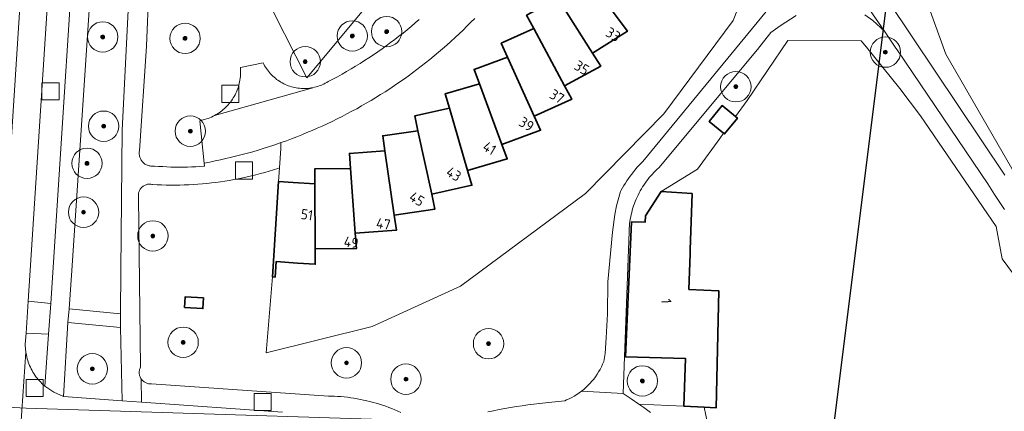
# Model space of a CAD drawing. Extents: x 154222 to 160093, y 456746 to 462495.
# Tile 89 of 254: x 158073 to 158202, y 460652 to 460703. Entities that reach past the tile are written whole.
import ezdxf
from ezdxf.enums import TextEntityAlignment as Align

# ---------------------------------------------------------------- set-up
doc = ezdxf.new("R2010")
doc.units = 0
doc.header["$LTSCALE"] = 0.75
doc.layers.get('0').update_dxf_attribs({"linetype": 'CONTINUOUS'})
doc.layers.get('DEFPOINTS').update_dxf_attribs({"linetype": 'CONTINUOUS'})
for name, color, linetype, lineweight in [('B-XX-GR-BOOM-S', 252, 'CONTINUOUS', 25), ('B-XX-KW-KUNSTWERK_DUIKER-G', 252, 'CONTINUOUS', 18), ('B-XX-OG-BEBOUWING-GV', 6, 'CONTINUOUS', 35), ('B-XX-OG-BEBOUWING-T18', 1, 'CONTINUOUS', 18), ('B-XX-OG-TERREIN_CULTUURSCHEIDING-GV', 252, 'CONTINUOUS', 18), ('B-XX-OG-TERREIN_ERF-GV', 252, 'CONTINUOUS', 18), ('B-XX-RI-GWA_RIOOLPUT-S', 252, 'CONTINUOUS', 25), ('B-XX-VH-VERHARDING_ASFALT-GV', 252, 'CONTINUOUS', 18), ('B-XX-VH-VERHARDING_BETONSTRAATSTEEN-GV', 252, 'CONTINUOUS', 18), ('B-XX-VH-VERHARDING_HALFVERHARDING-GV', 252, 'CONTINUOUS', 18), ('B-XX-VH-VERHARDING_STRAATBAKSTEEN-GV', 252, 'CONTINUOUS', 18), ('B-XX-VH-VERHARDING_TEGEL-GV', 252, 'CONTINUOUS', 18)]:
    doc.layers.add(name, color=color, linetype=linetype, lineweight=lineweight)
doc.styles.add('NLCS-ISO-M-T18', font='NLCS-ISO.ttf', dxfattribs={"height": 1.8})

# ---------------------------------------------------------------- blocks, each defined once
blk = doc.blocks.new('SRI-PUT_INSPECTIEPUT_RIOOLPUT-SO')
at = {"color": 0, "linetype": 'ByBlock', "lineweight": 18}
blk.add_lwpolyline([(-1.125, -1.125), (1.125, -1.125), (1.125, 1.125), (-1.125, 1.125)], close=True, dxfattribs=at)
blk = doc.blocks.new('SGR-BOOM_01-SO')
at = {"linetype": 'ByBlock', "lineweight": 18}
h = blk.add_hatch(color=0, dxfattribs=at)
h.dxf.hatch_style = 1
edge = h.paths.add_edge_path()
edge.add_arc((0, 0), 0.25, 0, 360)
at = {"color": 0, "linetype": 'ByBlock', "lineweight": 18}
for radius in [2, 0.25]:
    blk.add_circle((0, 0), radius, dxfattribs=at)

msp = doc.modelspace()

# ---------------------------------------------------------------- linework, layer by layer
at = {"layer": 'B-XX-KW-KUNSTWERK_DUIKER-G'}
msp.add_lwpolyline([(158047.943, 460653.344), (158073.525, 460651.973), (158205.819, 460647.775), (158277.576, 460645.578)], dxfattribs=at)
at = {"layer": 'B-XX-OG-BEBOUWING-GV'}
for points in [[(158151.498, 460703.232), (158146.444, 460710.11), (158142.481, 460707.605), (158143.55, 460705.914), (158148.111, 460698.701), (158152.696, 460701.6)], [(158148.111, 460698.701), (158143.55, 460705.914), (158139.421, 460703.691), (158140.368, 460701.93), (158144.414, 460694.416), (158149.193, 460696.99)], [(158144.414, 460694.416), (158140.368, 460701.93), (158136.094, 460700.001), (158136.917, 460698.179), (158140.429, 460690.4), (158145.374, 460692.632)], [(158140.429, 460690.4), (158136.917, 460698.179), (158132.519, 460696.552), (158133.212, 460694.678), (158136.171, 460686.673), (158141.262, 460688.555)], [(158136.171, 460686.673), (158133.212, 460694.678), (158128.71, 460693.362), (158129.27, 460691.443), (158131.663, 460683.251), (158136.873, 460684.773)], [(158166.948, 460690.346), (158165.201, 460691.795), (158163.474, 460689.713), (158165.356, 460688.152), (158165.472, 460688.056), (158167.199, 460690.138)], [(158131.663, 460683.251), (158129.27, 460691.443), (158124.687, 460690.446), (158125.112, 460688.492), (158126.925, 460680.154), (158126.928, 460680.154), (158132.23, 460681.308)], [(158126.925, 460680.154), (158125.112, 460688.492), (158120.471, 460687.818), (158120.758, 460685.839), (158121.986, 460677.394), (158127.358, 460678.174), (158126.928, 460680.154)], [(158121.986, 460677.394), (158120.758, 460685.839), (158116.082, 460685.491), (158116.23, 460683.496), (158116.864, 460674.988), (158122.277, 460675.391)], [(158116.864, 460674.988), (158116.23, 460683.496), (158111.541, 460683.475), (158111.548, 460681.477), (158111.589, 460672.943), (158117.015, 460672.967)], [(158108.703, 460681.667), (158106.77, 460681.79), (158105.95, 460669.258), (158106.31, 460669.236), (158106.441, 460671.256), (158109.253, 460671.071), (158111.598, 460670.919), (158111.589, 460672.943), (158111.548, 460681.477)], [(158161.252, 460680.23), (158157.152, 460680.473), (158155.075, 460677.28), (158155.055, 460676.46), (158153.253, 460676.507), (158152.468, 460658.716), (158160.366, 460658.511), (158160.141, 460652.22), (158162.792, 460652.091), (158164.378, 460652.015), (158164.734, 460667.421), (158160.796, 460667.601), (158160.966, 460672.286), (158160.985, 460672.819)], [(158096.875, 460666.489), (158094.474, 460666.636), (158094.388, 460665.237), (158096.789, 460665.09)]]:
    msp.add_lwpolyline(points, close=True, dxfattribs=at)
at = {"layer": 'B-XX-OG-TERREIN_CULTUURSCHEIDING-GV'}
for points in [[(158083.22, 460798.226), (158083.099, 460798.033), (158082.985, 460797.836), (158082.878, 460797.634), (158082.779, 460797.43), (158082.686, 460797.222), (158082.601, 460797.01), (158082.524, 460796.796), (158082.454, 460796.579), (158082.391, 460796.36), (158082.337, 460796.139), (158082.29, 460795.916), (158082.251, 460795.692), (158082.22, 460795.466), (158082.198, 460795.252), (158082.197, 460795.24), (158082.182, 460795.013), (158082.18, 460794.97), (158079.245, 460750), (158073.77, 460666.06), (158076.75, 460665.74), (158082.226, 460750), (158085.43, 460799.32)], [(158204.466, 460681.537), (158194.652, 460698.558), (158188.826, 460714.604), (158186.689, 460733.163), (158187.975, 460753.682), (158189.942, 460766.368), (158203.189, 460789.415)], [(158174.026, 460721.703), (158166.632, 460702.97), (158157.495, 460690.73), (158147.188, 460680.239), (158130.71, 460668.026), (158119.104, 460662.734), (158105.106, 460659.243), (158105.95, 460669.258), (158106.77, 460681.79), (158106.888, 460683.598), (158106.654, 460683.521), (158106.085, 460683.34), (158105.513, 460683.166), (158104.939, 460683), (158104.363, 460682.842), (158103.785, 460682.691), (158103.205, 460682.549), (158102.623, 460682.414), (158102.039, 460682.286), (158101.453, 460682.167), (158100.866, 460682.055), (158100.278, 460681.952), (158099.688, 460681.856), (158099.097, 460681.768), (158098.505, 460681.688), (158097.912, 460681.616), (158097.318, 460681.552), (158096.723, 460681.496), (158096.127, 460681.448), (158095.531, 460681.408), (158094.935, 460681.376), (158094.338, 460681.351), (158093.74, 460681.335), (158093.143, 460681.327), (158092.545, 460681.327), (158091.948, 460681.335), (158091.351, 460681.35), (158090.754, 460681.374), (158090.157, 460681.406), (158090.051, 460681.431), (158089.944, 460681.447), (158089.835, 460681.456), (158089.727, 460681.457), (158089.619, 460681.45), (158089.511, 460681.435), (158089.405, 460681.412), (158089.301, 460681.381), (158089.199, 460681.343), (158089.1, 460681.297), (158089.005, 460681.244), (158088.915, 460681.184), (158088.828, 460681.118), (158088.747, 460681.046), (158088.672, 460680.968), (158088.602, 460680.884), (158088.539, 460680.796), (158088.482, 460680.703), (158088.433, 460680.606), (158088.39, 460680.506), (158088.356, 460680.404), (158088.328, 460680.298), (158088.309, 460680.192), (158088.297, 460680.083), (158088.294, 460679.975), (158088.298, 460679.866), (158088.311, 460679.758), (158088.312, 460679.751), (158088.573, 460657.351), (158088.527, 460657.252), (158088.488, 460657.15), (158088.456, 460657.046), (158088.432, 460656.939), (158088.416, 460656.831), (158088.409, 460656.722), (158088.409, 460656.613), (158088.417, 460656.504), (158088.433, 460656.396), (158088.457, 460656.29), (158088.488, 460656.185), (158088.527, 460656.084), (158088.574, 460655.985), (158088.627, 460655.89), (158088.66, 460655.839), (158088.724, 460655.751), (158088.794, 460655.667), (158088.87, 460655.589), (158088.952, 460655.516), (158089.039, 460655.45), (158089.13, 460655.391), (158089.226, 460655.338), (158089.325, 460655.292), (158089.427, 460655.254), (158089.532, 460655.223), (158089.639, 460655.2), (158089.747, 460655.185), (158089.856, 460655.178), (158089.965, 460655.179), (158090.014, 460655.182), (158113.349, 460653.57), (158113.673, 460653.563), (158114.105, 460653.548), (158114.537, 460653.524), (158114.968, 460653.493), (158115.398, 460653.453), (158115.828, 460653.406), (158116.257, 460653.35), (158116.685, 460653.287), (158117.111, 460653.216), (158117.536, 460653.136), (158117.959, 460653.049), (158118.381, 460652.955), (158118.801, 460652.852), (158119.219, 460652.742), (158119.635, 460652.623), (158120.049, 460652.498), (158120.46, 460652.364), (158120.869, 460652.223), (158121.275, 460652.075), (158121.678, 460651.919), (158122.078, 460651.755), (158122.475, 460651.584), (158122.869, 460651.406)], [(158089.661, 460707.108), (158089.377, 460699.618), (158088.427, 460685.84), (158088.41, 460685.724), (158088.402, 460685.607), (158088.401, 460685.49), (158088.408, 460685.373), (158088.423, 460685.256), (158088.446, 460685.141), (158088.477, 460685.028), (158088.516, 460684.918), (158088.562, 460684.81), (158088.615, 460684.705), (158088.675, 460684.605), (158088.742, 460684.508), (158088.815, 460684.417), (158088.894, 460684.33), (158088.98, 460684.25), (158089.07, 460684.175), (158089.165, 460684.107), (158089.265, 460684.045), (158089.369, 460683.99), (158089.476, 460683.943), (158089.586, 460683.903), (158089.699, 460683.87), (158089.813, 460683.845), (158089.929, 460683.828), (158090.046, 460683.819), (158090.163, 460683.818), (158090.28, 460683.825), (158090.397, 460683.84), (158090.418, 460683.844), (158090.959, 460683.797), (158091.5, 460683.759), (158092.042, 460683.728), (158092.585, 460683.706), (158093.128, 460683.691), (158093.67, 460683.685), (158094.213, 460683.686), (158094.756, 460683.695), (158095.299, 460683.713), (158095.841, 460683.738), (158096.383, 460683.772), (158096.924, 460683.813), (158097.001, 460683.82), (158096.979, 460684.235), (158096.4, 460689.81), (158096.624, 460689.855), (158096.847, 460689.907), (158097.067, 460689.968), (158097.285, 460690.036), (158097.501, 460690.111), (158097.714, 460690.194), (158097.924, 460690.285), (158098.13, 460690.383), (158098.334, 460690.488), (158098.533, 460690.6), (158098.728, 460690.719), (158098.919, 460690.844), (158099.105, 460690.977), (158099.287, 460691.115), (158099.464, 460691.26), (158099.635, 460691.411), (158099.801, 460691.568), (158099.962, 460691.731), (158100.117, 460691.899), (158100.265, 460692.073), (158100.408, 460692.251), (158100.544, 460692.435), (158100.674, 460692.623), (158100.797, 460692.816), (158100.913, 460693.012), (158101.023, 460693.213), (158101.125, 460693.418), (158101.22, 460693.626), (158101.308, 460693.837), (158101.388, 460694.051), (158101.461, 460694.267), (158101.526, 460694.486), (158101.583, 460694.708), (158101.633, 460694.931), (158101.674, 460695.155), (158101.708, 460695.382), (158101.734, 460695.609), (158101.752, 460695.837), (158101.762, 460696.065), (158101.764, 460696.293), (158101.758, 460696.522), (158101.744, 460696.75), (158101.74, 460696.8), (158104.72, 460697.43), (158104.819, 460697.235), (158104.924, 460697.043), (158105.037, 460696.855), (158105.156, 460696.672), (158105.282, 460696.493), (158105.414, 460696.318), (158105.553, 460696.149), (158105.698, 460695.985), (158105.848, 460695.826), (158106.005, 460695.673), (158106.166, 460695.526), (158106.334, 460695.384), (158106.506, 460695.249), (158106.683, 460695.121), (158106.864, 460694.998), (158107.05, 460694.883), (158107.24, 460694.774), (158107.434, 460694.673), (158107.632, 460694.578), (158107.832, 460694.491), (158108.036, 460694.412), (158108.243, 460694.339), (158108.452, 460694.275), (158108.663, 460694.218), (158108.876, 460694.169), (158109.091, 460694.127), (158109.308, 460694.094), (158109.525, 460694.068), (158109.743, 460694.051), (158109.962, 460694.041), (158110.181, 460694.039), (158110.399, 460694.046), (158110.618, 460694.06), (158110.835, 460694.082), (158111.052, 460694.113), (158111.268, 460694.151), (158111.482, 460694.197), (158111.694, 460694.251), (158111.904, 460694.312), (158112.111, 460694.382), (158112.316, 460694.458), (158112.519, 460694.543), (158112.717, 460694.634), (158112.913, 460694.733), (158113.104, 460694.838), (158113.29, 460694.95), (158113.903, 460695.272), (158114.512, 460695.6), (158115.118, 460695.936), (158115.72, 460696.279), (158116.317, 460696.628), (158116.911, 460696.985), (158117.5, 460697.348), (158118.085, 460697.718), (158118.666, 460698.095), (158119.243, 460698.478), (158119.815, 460698.869), (158120.382, 460699.265), (158120.945, 460699.668), (158121.503, 460700.078), (158122.057, 460700.494), (158122.605, 460700.917), (158123.149, 460701.346), (158123.687, 460701.781), (158124.221, 460702.222), (158124.749, 460702.67), (158125.272, 460703.123)], [(158118.64, 460705.234), (158110.468, 460695.432), (158104.623, 460706.998)], [(158134.305, 460651.484), (158135.058, 460651.639), (158135.814, 460651.787), (158136.57, 460651.927), (158137.328, 460652.059), (158138.087, 460652.184), (158138.848, 460652.3), (158139.61, 460652.408), (158140.372, 460652.509), (158141.136, 460652.601), (158141.901, 460652.686), (158144.456, 460652.96), (158144.678, 460653.052), (158145.025, 460653.209), (158145.365, 460653.38), (158145.698, 460653.566), (158146.023, 460653.765), (158146.34, 460653.978), (158146.647, 460654.204), (158146.677, 460654.228), (158146.944, 460654.442), (158147.231, 460654.693), (158147.507, 460654.956), (158147.772, 460655.229), (158148.026, 460655.514), (158148.267, 460655.81), (158148.495, 460656.115), (158148.711, 460656.429), (158148.913, 460656.752), (158149.102, 460657.083), (158149.276, 460657.422), (158149.436, 460657.768), (158149.582, 460658.12), (158149.787, 460659.179), (158149.912, 460661.21), (158150.06, 460664.404), (158150.138, 460668.617), (158150.758, 460675.121), (158151.053, 460677.476), (158151.249, 460678.602), (158151.779, 460680.468), (158151.872, 460680.643), (158152.052, 460680.962), (158152.238, 460681.278), (158152.431, 460681.589), (158152.63, 460681.895), (158152.837, 460682.198), (158153.05, 460682.496), (158153.269, 460682.789), (158153.495, 460683.077), (158153.727, 460683.36), (158153.965, 460683.638), (158154.209, 460683.911), (158154.459, 460684.178), (158154.715, 460684.44), (158171.438, 460704.692)], [(158187.108, 460705.5), (158202.393, 460682.644)], [(158174.939, 460703.631), (158172.81, 460702.306), (158171.593, 460701.424), (158169.82, 460699.157), (158156.861, 460683.618), (158156.635, 460683.415), (158156.414, 460683.206), (158156.199, 460682.991), (158155.99, 460682.771), (158155.786, 460682.545), (158155.589, 460682.314), (158155.398, 460682.078), (158155.213, 460681.837), (158155.034, 460681.591), (158154.862, 460681.341), (158154.697, 460681.086), (158154.538, 460680.826), (158154.386, 460680.563), (158154.241, 460680.296), (158154.104, 460680.025), (158153.973, 460679.751), (158153.85, 460679.473), (158153.734, 460679.192), (158153.626, 460678.908), (158153.525, 460678.622), (158153.431, 460678.332), (158153.345, 460678.041), (158153.267, 460677.747), (158153.197, 460677.451), (158153.135, 460677.154), (158153.08, 460676.855), (158153.033, 460676.555), (158152.994, 460676.253), (158152.964, 460675.951), (158152.941, 460675.648), (158152.926, 460675.345), (158152.921, 460675.179), (158152.323, 460658.721), (158152.468, 460658.716), (158153.253, 460676.507), (158155.055, 460676.46), (158155.075, 460677.28), (158157.152, 460680.473), (158161.924, 460683.42), (158164.86, 460687.468), (158165.356, 460688.152), (158163.474, 460689.713), (158165.201, 460691.795), (158166.948, 460690.346), (158168.48, 460692.46), (158173.831, 460700.354), (158183.496, 460700.312), (158184.182, 460699.462), (158188.568, 460694.049), (158191.289, 460690.435), (158201.286, 460675.87), (158202.063, 460671.647), (158206.651, 460665.379)], [(158202.382, 460678.102), (158201.93, 460678.769), (158201.484, 460679.439), (158201.045, 460680.115), (158200.613, 460680.794), (158200.187, 460681.478), (158188.341, 460698.991), (158187.99, 460699.504), (158186.549, 460701.598), (158185.017, 460702.987), (158183.966, 460703.755)], [(158163.451, 460648.939), (158162.792, 460652.091), (158160.141, 460652.22), (158154.222, 460652.508), (158154.864, 460652.055), (158155.747, 460651.41)]]:
    msp.add_lwpolyline(points, dxfattribs=at)
for points in [[(158093.093, 460797.873), (158088.122, 460798.257), (158084.847, 460750), (158084.533, 460745.285), (158079.519, 460670.111), (158079.18, 460665.03), (158085.92, 460664.4), (158085.975, 460670.115), (158086.151, 460688.551), (158087.334, 460712.245), (158086.816, 460750)], [(158096.875, 460666.489), (158096.789, 460665.09), (158094.388, 460665.237), (158094.474, 460666.636)], [(158085.92, 460662.57), (158079.02, 460663.23), (158078.452, 460653.504), (158086.16, 460652.958)], [(158076.47, 460661.72), (158073.52, 460661.85), (158073.39, 460660.39), (158073.395, 460660.149), (158073.408, 460659.909), (158073.429, 460659.669), (158073.458, 460659.43), (158073.469, 460659.354), (158073.495, 460659.192), (158073.54, 460658.956), (158073.592, 460658.721), (158073.653, 460658.488), (158073.721, 460658.257), (158073.796, 460658.028), (158073.88, 460657.803), (158073.97, 460657.58), (158074.068, 460657.36), (158074.174, 460657.143), (158074.286, 460656.931), (158074.406, 460656.722), (158074.532, 460656.517), (158074.665, 460656.316), (158074.805, 460656.12), (158074.951, 460655.929), (158075.103, 460655.742), (158075.262, 460655.561), (158075.426, 460655.385), (158075.596, 460655.215), (158075.772, 460655.051), (158075.953, 460654.892), (158075.97, 460654.878)]]:
    msp.add_lwpolyline(points, close=True, dxfattribs=at)
at = {"layer": 'B-XX-OG-TERREIN_ERF-GV'}
for points in [[(158203.189, 460789.415), (158189.942, 460766.368), (158187.975, 460753.682), (158186.689, 460733.163), (158188.826, 460714.604), (158194.652, 460698.558), (158204.466, 460681.537)], [(158151.498, 460703.232), (158152.696, 460701.6), (158148.111, 460698.701), (158149.193, 460696.99), (158144.414, 460694.416), (158145.374, 460692.632), (158140.429, 460690.4), (158141.262, 460688.555), (158136.171, 460686.673), (158136.873, 460684.773), (158131.663, 460683.251), (158132.23, 460681.308), (158126.928, 460680.154), (158127.358, 460678.174), (158121.986, 460677.394), (158122.277, 460675.391), (158116.864, 460674.988), (158117.015, 460672.967), (158111.589, 460672.943), (158111.598, 460670.919), (158109.253, 460671.071), (158106.441, 460671.256), (158106.31, 460669.236), (158105.95, 460669.258), (158105.106, 460659.243), (158119.104, 460662.734), (158130.71, 460668.026), (158147.188, 460680.239), (158157.495, 460690.73), (158166.632, 460702.97), (158174.026, 460721.703)], [(158104.623, 460706.998), (158110.468, 460695.432), (158118.64, 460705.234)], [(158132.599, 460703.274), (158132.09, 460702.754), (158131.575, 460702.24), (158131.055, 460701.732), (158130.529, 460701.229), (158129.997, 460700.733), (158129.46, 460700.242), (158128.918, 460699.757), (158128.37, 460699.278), (158127.818, 460698.805), (158127.26, 460698.338), (158126.696, 460697.878), (158126.128, 460697.423), (158125.555, 460696.975), (158124.977, 460696.534), (158124.394, 460696.098), (158123.807, 460695.669), (158123.215, 460695.247), (158122.618, 460694.831), (158122.016, 460694.421), (158121.411, 460694.019), (158120.801, 460693.623), (158120.186, 460693.233), (158119.567, 460692.851), (158118.944, 460692.475), (158118.317, 460692.106), (158117.686, 460691.744), (158117.051, 460691.389), (158116.412, 460691.041), (158115.769, 460690.701), (158115.123, 460690.367), (158114.473, 460690.04), (158113.819, 460689.721), (158113.162, 460689.408), (158112.502, 460689.103), (158111.838, 460688.806), (158111.171, 460688.515), (158110.501, 460688.232), (158109.828, 460687.956), (158109.152, 460687.688), (158108.473, 460687.427), (158107.791, 460687.174), (158107.106, 460686.928), (158107.073, 460686.917), (158107.054, 460686.133), (158106.888, 460683.598), (158106.77, 460681.79), (158108.703, 460681.667), (158111.548, 460681.477), (158111.541, 460683.475), (158116.23, 460683.496), (158116.082, 460685.491), (158120.758, 460685.839), (158120.471, 460687.818), (158125.112, 460688.492), (158124.687, 460690.446), (158129.27, 460691.443), (158128.71, 460693.362), (158133.212, 460694.678), (158132.519, 460696.552), (158136.917, 460698.179), (158136.094, 460700.001), (158140.368, 460701.93), (158139.421, 460703.691)], [(158206.651, 460665.379), (158202.063, 460671.647), (158201.286, 460675.87), (158191.289, 460690.435), (158188.568, 460694.049), (158184.182, 460699.462), (158183.496, 460700.312), (158173.831, 460700.354), (158168.48, 460692.46), (158166.948, 460690.346), (158167.199, 460690.138), (158165.472, 460688.056), (158165.356, 460688.152), (158164.86, 460687.468), (158161.924, 460683.42), (158157.152, 460680.473), (158161.252, 460680.23), (158160.985, 460672.819), (158160.966, 460672.286), (158160.796, 460667.601), (158164.734, 460667.421), (158164.378, 460652.015), (158162.792, 460652.091), (158163.451, 460648.939)]]:
    msp.add_lwpolyline(points, dxfattribs=at)
msp.add_lwpolyline([(158152.468, 460658.716), (158152.323, 460658.721), (158152.147, 460653.895), (158153.192, 460653.212), (158154.222, 460652.508), (158160.141, 460652.22), (158160.366, 460658.511)], close=True, dxfattribs=at)
at = {"layer": 'B-XX-VH-VERHARDING_ASFALT-GV'}
msp.add_lwpolyline([(158083.45, 460814.75), (158079.96, 460814.893), (158075.786, 460749.998), (158075.559, 460749.886), (158068.554, 460641.192), (158072.153, 460641.099), (158072.173, 460641.31), (158072.204, 460641.544), (158072.242, 460641.777), (158072.281, 460641.976), (158073.469, 460659.354), (158073.458, 460659.43), (158073.429, 460659.669), (158073.408, 460659.909), (158073.395, 460660.149), (158073.39, 460660.39), (158073.52, 460661.85), (158073.77, 460666.06), (158079.245, 460750), (158082.18, 460794.97), (158082.182, 460795.013), (158082.197, 460795.24), (158082.198, 460795.252), (158082.867, 460804.497)], close=True, dxfattribs=at)
for points in [[(158085.43, 460799.32), (158082.226, 460750), (158076.75, 460665.74), (158076.47, 460661.72), (158075.97, 460654.878), (158077.144, 460654.071), (158078.452, 460653.504), (158079.02, 460663.23), (158079.18, 460665.03), (158079.519, 460670.111), (158084.533, 460745.285), (158084.847, 460750), (158088.122, 460798.257)], [(158180.545, 460710.32), (158186.549, 460701.598), (158187.99, 460699.504), (158188.341, 460698.991), (158200.187, 460681.478), (158200.613, 460680.794), (158201.045, 460680.115), (158201.484, 460679.439), (158201.93, 460678.769), (158202.382, 460678.102)], [(158183.966, 460703.755), (158185.017, 460702.987), (158186.549, 460701.598), (158180.545, 460710.32)], [(158171.438, 460704.692), (158154.715, 460684.44), (158154.459, 460684.178), (158154.209, 460683.911), (158153.965, 460683.638), (158153.727, 460683.36), (158153.495, 460683.077), (158153.269, 460682.789), (158153.05, 460682.496), (158152.837, 460682.198), (158152.63, 460681.895), (158152.431, 460681.589), (158152.238, 460681.278), (158152.052, 460680.962), (158151.872, 460680.643), (158151.779, 460680.468), (158151.249, 460678.602), (158151.053, 460677.476), (158150.758, 460675.121), (158150.138, 460668.617), (158150.06, 460664.404), (158149.912, 460661.21), (158149.787, 460659.179), (158149.582, 460658.12), (158149.436, 460657.768), (158149.276, 460657.422), (158149.102, 460657.083), (158148.913, 460656.752), (158148.711, 460656.429), (158148.495, 460656.115), (158148.267, 460655.81), (158148.026, 460655.514), (158147.772, 460655.229), (158147.507, 460654.956), (158147.231, 460654.693), (158146.944, 460654.442), (158146.677, 460654.228), (158152.147, 460653.895), (158152.323, 460658.721), (158152.921, 460675.179), (158152.926, 460675.345), (158152.941, 460675.648), (158152.964, 460675.951), (158152.994, 460676.253), (158153.033, 460676.555), (158153.08, 460676.855), (158153.135, 460677.154), (158153.197, 460677.451), (158153.267, 460677.747), (158153.345, 460678.041), (158153.431, 460678.332), (158153.525, 460678.622), (158153.626, 460678.908), (158153.734, 460679.192), (158153.85, 460679.473), (158153.973, 460679.751), (158154.104, 460680.025), (158154.241, 460680.296), (158154.386, 460680.563), (158154.538, 460680.826), (158154.697, 460681.086), (158154.862, 460681.341), (158155.034, 460681.591), (158155.213, 460681.837), (158155.398, 460682.078), (158155.589, 460682.314), (158155.786, 460682.545), (158155.99, 460682.771), (158156.199, 460682.991), (158156.414, 460683.206), (158156.635, 460683.415), (158156.861, 460683.618), (158169.82, 460699.157), (158171.593, 460701.424), (158172.81, 460702.306), (158174.939, 460703.631)], [(158202.393, 460682.644), (158187.108, 460705.5)], [(158122.869, 460651.406), (158122.475, 460651.584), (158122.078, 460651.755), (158121.678, 460651.919), (158121.275, 460652.075), (158120.869, 460652.223), (158120.46, 460652.364), (158120.049, 460652.498), (158119.635, 460652.623), (158119.219, 460652.742), (158118.801, 460652.852), (158118.381, 460652.955), (158117.959, 460653.049), (158117.536, 460653.136), (158117.111, 460653.216), (158116.685, 460653.287), (158116.257, 460653.35), (158115.828, 460653.406), (158115.398, 460653.453), (158114.968, 460653.493), (158114.537, 460653.524), (158114.105, 460653.548), (158113.673, 460653.563), (158113.349, 460653.57), (158090.014, 460655.182), (158089.965, 460655.179), (158089.856, 460655.178), (158089.747, 460655.185), (158089.639, 460655.2), (158089.532, 460655.223), (158089.427, 460655.254), (158089.325, 460655.292), (158089.226, 460655.338), (158089.13, 460655.391), (158089.039, 460655.45), (158088.952, 460655.516), (158088.87, 460655.589), (158088.794, 460655.667), (158088.724, 460655.751), (158088.66, 460655.839), (158088.712, 460652.778), (158107.27, 460651.465)], [(158155.747, 460651.41), (158154.864, 460652.055), (158154.222, 460652.508), (158153.192, 460653.212), (158152.147, 460653.895), (158146.677, 460654.228), (158146.647, 460654.204), (158146.34, 460653.978), (158146.023, 460653.765), (158145.698, 460653.566), (158145.365, 460653.38), (158145.025, 460653.209), (158144.678, 460653.052), (158144.456, 460652.96), (158141.901, 460652.686), (158141.136, 460652.601), (158140.372, 460652.509), (158139.61, 460652.408), (158138.848, 460652.3), (158138.087, 460652.184), (158137.328, 460652.059), (158136.57, 460651.927), (158135.814, 460651.787), (158135.058, 460651.639), (158134.305, 460651.484)]]:
    msp.add_lwpolyline(points, dxfattribs=at)
at = {"layer": 'B-XX-VH-VERHARDING_BETONSTRAATSTEEN-GV'}
msp.add_lwpolyline([(158107.27, 460651.465), (158088.712, 460652.778), (158086.16, 460652.958), (158078.452, 460653.504), (158077.144, 460654.071), (158075.97, 460654.878), (158075.953, 460654.892), (158075.772, 460655.051), (158075.596, 460655.215), (158075.426, 460655.385), (158075.262, 460655.561), (158075.103, 460655.742), (158074.951, 460655.929), (158074.805, 460656.12), (158074.665, 460656.316), (158074.532, 460656.517), (158074.406, 460656.722), (158074.286, 460656.931), (158074.174, 460657.143), (158074.068, 460657.36), (158073.97, 460657.58), (158073.88, 460657.803), (158073.796, 460658.028), (158073.721, 460658.257), (158073.653, 460658.488), (158073.592, 460658.721), (158073.54, 460658.956), (158073.495, 460659.192), (158073.469, 460659.354), (158072.281, 460641.976)], dxfattribs=at)
at = {"layer": 'B-XX-VH-VERHARDING_HALFVERHARDING-GV'}
msp.add_lwpolyline([(158087.334, 460712.245), (158086.151, 460688.551), (158085.975, 460670.115), (158085.92, 460664.4), (158085.92, 460662.57), (158086.16, 460652.958), (158088.712, 460652.778), (158088.66, 460655.839), (158088.627, 460655.89), (158088.574, 460655.985), (158088.527, 460656.084), (158088.488, 460656.185), (158088.457, 460656.29), (158088.433, 460656.396), (158088.417, 460656.504), (158088.409, 460656.613), (158088.409, 460656.722), (158088.416, 460656.831), (158088.432, 460656.939), (158088.456, 460657.046), (158088.488, 460657.15), (158088.527, 460657.252), (158088.573, 460657.351), (158088.312, 460679.751), (158088.311, 460679.758), (158088.298, 460679.866), (158088.294, 460679.975), (158088.297, 460680.083), (158088.309, 460680.192), (158088.328, 460680.298), (158088.356, 460680.404), (158088.39, 460680.506), (158088.433, 460680.606), (158088.482, 460680.703), (158088.539, 460680.796), (158088.602, 460680.884), (158088.672, 460680.968), (158088.747, 460681.046), (158088.828, 460681.118), (158088.915, 460681.184), (158089.005, 460681.244), (158089.1, 460681.297), (158089.199, 460681.343), (158089.301, 460681.381), (158089.405, 460681.412), (158089.511, 460681.435), (158089.619, 460681.45), (158089.727, 460681.457), (158089.835, 460681.456), (158089.944, 460681.447), (158090.051, 460681.431), (158090.157, 460681.406), (158090.754, 460681.374), (158091.351, 460681.35), (158091.948, 460681.335), (158092.545, 460681.327), (158093.143, 460681.327), (158093.74, 460681.335), (158094.338, 460681.351), (158094.935, 460681.376), (158095.531, 460681.408), (158096.127, 460681.448), (158096.723, 460681.496), (158097.318, 460681.552), (158097.912, 460681.616), (158098.505, 460681.688), (158099.097, 460681.768), (158099.688, 460681.856), (158100.278, 460681.952), (158100.866, 460682.055), (158101.453, 460682.167), (158102.039, 460682.286), (158102.623, 460682.414), (158103.205, 460682.549), (158103.785, 460682.691), (158104.363, 460682.842), (158104.939, 460683), (158105.513, 460683.166), (158106.085, 460683.34), (158106.654, 460683.521), (158106.888, 460683.598), (158107.054, 460686.133), (158107.073, 460686.917), (158106.825, 460686.83), (158106.136, 460686.594), (158105.444, 460686.367), (158104.751, 460686.146), (158104.054, 460685.934), (158103.356, 460685.729), (158102.655, 460685.532), (158101.952, 460685.343), (158101.247, 460685.161), (158100.54, 460684.987), (158099.831, 460684.821), (158099.121, 460684.663), (158098.408, 460684.512), (158097.694, 460684.37), (158096.979, 460684.235), (158097.001, 460683.82), (158096.924, 460683.813), (158096.383, 460683.772), (158095.841, 460683.738), (158095.299, 460683.713), (158094.756, 460683.695), (158094.213, 460683.686), (158093.67, 460683.685), (158093.128, 460683.691), (158092.585, 460683.706), (158092.042, 460683.728), (158091.5, 460683.759), (158090.959, 460683.797), (158090.418, 460683.844), (158090.397, 460683.84), (158090.28, 460683.825), (158090.163, 460683.818), (158090.046, 460683.819), (158089.929, 460683.828), (158089.813, 460683.845), (158089.699, 460683.87), (158089.586, 460683.903), (158089.476, 460683.943), (158089.369, 460683.99), (158089.265, 460684.045), (158089.165, 460684.107), (158089.07, 460684.175), (158088.98, 460684.25), (158088.894, 460684.33), (158088.815, 460684.417), (158088.742, 460684.508), (158088.675, 460684.605), (158088.615, 460684.705), (158088.562, 460684.81), (158088.516, 460684.918), (158088.477, 460685.028), (158088.446, 460685.141), (158088.423, 460685.256), (158088.408, 460685.373), (158088.401, 460685.49), (158088.402, 460685.607), (158088.41, 460685.724), (158088.427, 460685.84), (158089.377, 460699.618), (158089.661, 460707.108)], dxfattribs=at)
at = {"layer": 'B-XX-VH-VERHARDING_STRAATBAKSTEEN-GV'}
msp.add_lwpolyline([(158125.272, 460703.123), (158124.749, 460702.67), (158124.221, 460702.222), (158123.687, 460701.781), (158123.149, 460701.346), (158122.605, 460700.917), (158122.057, 460700.494), (158121.503, 460700.078), (158120.945, 460699.668), (158120.382, 460699.265), (158119.815, 460698.869), (158119.243, 460698.478), (158118.666, 460698.095), (158118.085, 460697.718), (158117.5, 460697.348), (158116.911, 460696.985), (158116.317, 460696.628), (158115.72, 460696.279), (158115.118, 460695.936), (158114.512, 460695.6), (158113.903, 460695.272), (158113.29, 460694.95), (158113.104, 460694.838), (158112.913, 460694.733), (158112.717, 460694.634), (158112.519, 460694.543), (158112.316, 460694.458), (158112.111, 460694.382), (158111.904, 460694.312), (158111.694, 460694.251), (158111.482, 460694.197), (158111.268, 460694.151), (158098.334, 460690.488), (158098.13, 460690.383), (158097.924, 460690.285), (158097.714, 460690.194), (158097.501, 460690.111), (158097.285, 460690.036), (158097.067, 460689.968), (158096.847, 460689.907), (158096.624, 460689.855), (158096.4, 460689.81), (158096.979, 460684.235), (158097.694, 460684.37), (158098.408, 460684.512), (158099.121, 460684.663), (158099.831, 460684.821), (158100.54, 460684.987), (158101.247, 460685.161), (158101.952, 460685.343), (158102.655, 460685.532), (158103.356, 460685.729), (158104.054, 460685.934), (158104.751, 460686.146), (158105.444, 460686.367), (158106.136, 460686.594), (158106.825, 460686.83), (158107.073, 460686.917), (158107.106, 460686.928), (158107.791, 460687.174), (158108.473, 460687.427), (158109.152, 460687.688), (158109.828, 460687.956), (158110.501, 460688.232), (158111.171, 460688.515), (158111.838, 460688.806), (158112.502, 460689.103), (158113.162, 460689.408), (158113.819, 460689.721), (158114.473, 460690.04), (158115.123, 460690.367), (158115.769, 460690.701), (158116.412, 460691.041), (158117.051, 460691.389), (158117.686, 460691.744), (158118.317, 460692.106), (158118.944, 460692.475), (158119.567, 460692.851), (158120.186, 460693.233), (158120.801, 460693.623), (158121.411, 460694.019), (158122.016, 460694.421), (158122.618, 460694.831), (158123.215, 460695.247), (158123.807, 460695.669), (158124.394, 460696.098), (158124.977, 460696.534), (158125.555, 460696.975), (158126.128, 460697.423), (158126.696, 460697.878), (158127.26, 460698.338), (158127.818, 460698.805), (158128.37, 460699.278), (158128.918, 460699.757), (158129.46, 460700.242), (158129.997, 460700.733), (158130.529, 460701.229), (158131.055, 460701.732), (158131.575, 460702.24), (158132.09, 460702.754), (158132.599, 460703.274)], dxfattribs=at)
msp.add_lwpolyline([(158104.819, 460697.235), (158104.72, 460697.43), (158101.74, 460696.8), (158101.744, 460696.75), (158101.758, 460696.522), (158101.764, 460696.293), (158101.762, 460696.065), (158101.752, 460695.837), (158101.734, 460695.609), (158101.708, 460695.382), (158101.674, 460695.155), (158101.633, 460694.931), (158101.583, 460694.708), (158101.526, 460694.486), (158101.461, 460694.267), (158101.388, 460694.051), (158101.308, 460693.837), (158101.22, 460693.626), (158101.125, 460693.418), (158101.023, 460693.213), (158100.913, 460693.012), (158100.797, 460692.816), (158100.674, 460692.623), (158100.544, 460692.435), (158100.408, 460692.251), (158100.265, 460692.073), (158100.117, 460691.899), (158099.962, 460691.731), (158099.801, 460691.568), (158099.635, 460691.411), (158099.464, 460691.26), (158099.287, 460691.115), (158099.105, 460690.977), (158098.919, 460690.844), (158098.728, 460690.719), (158098.533, 460690.6), (158098.334, 460690.488), (158111.268, 460694.151), (158111.052, 460694.113), (158110.835, 460694.082), (158110.618, 460694.06), (158110.399, 460694.046), (158110.181, 460694.039), (158109.962, 460694.041), (158109.743, 460694.051), (158109.525, 460694.068), (158109.308, 460694.094), (158109.091, 460694.127), (158108.876, 460694.169), (158108.663, 460694.218), (158108.452, 460694.275), (158108.243, 460694.339), (158108.036, 460694.412), (158107.832, 460694.491), (158107.632, 460694.578), (158107.434, 460694.673), (158107.24, 460694.774), (158107.05, 460694.883), (158106.864, 460694.998), (158106.683, 460695.121), (158106.506, 460695.249), (158106.334, 460695.384), (158106.166, 460695.526), (158106.005, 460695.673), (158105.848, 460695.826), (158105.698, 460695.985), (158105.553, 460696.149), (158105.414, 460696.318), (158105.282, 460696.493), (158105.156, 460696.672), (158105.037, 460696.855), (158104.924, 460697.043)], close=True, dxfattribs=at)
at = {"layer": 'B-XX-VH-VERHARDING_TEGEL-GV'}
for points in [[(158076.75, 460665.74), (158073.77, 460666.06), (158073.52, 460661.85), (158076.47, 460661.72)], [(158085.92, 460664.4), (158079.18, 460665.03), (158079.02, 460663.23), (158085.92, 460662.57)]]:
    msp.add_lwpolyline(points, close=True, dxfattribs=at)
at = {"layer": 'DEFPOINTS', "flags": 128}
msp.add_lwpolyline([(157498.69, 460511.773), (157666.489, 461268.413), (158141.33, 461489.21), (159256.935, 461205.939), (159206.487, 460696.309), (158205.708, 460856.251), (158144.02, 460363.33)], close=True, dxfattribs=at)

# ---------------------------------------------------------------- block references
at = {"layer": 'B-XX-GR-BOOM-S'}
for p in [(158120.993, 460701.525), (158083.601, 460700.829), (158094.445, 460700.642), (158116.473, 460700.96), (158186.684, 460698.83), (158110.268, 460697.564), (158166.986, 460694.275), (158083.72, 460689.082), (158095.129, 460688.43), (158081.529, 460684.201), (158081.078, 460677.767), (158090.203, 460674.643), (158094.189, 460660.642), (158134.414, 460660.46), (158082.23, 460657.149), (158115.697, 460657.94), (158123.532, 460655.791), (158154.671, 460655.558)]:
    msp.add_blockref('SGR-BOOM_01-SO', p, dxfattribs=at)
at = {"layer": 'B-XX-RI-GWA_RIOOLPUT-S'}
for p in [(158076.723, 460693.672), (158100.407, 460693.34), (158102.22, 460683.25), (158074.65, 460654.63), (158104.65, 460652.79)]:
    msp.add_blockref('SRI-PUT_INSPECTIEPUT_RIOOLPUT-SO', p, dxfattribs=at)

# ---------------------------------------------------------------- texts
at = {"layer": 'B-XX-OG-BEBOUWING-T18', "style": 'NLCS-ISO-M-T18'}
for s, rotation, p in [('33', 329.2, (158150.841, 460701.15)), ('35', 329.2, (158146.694, 460696.773)), ('37', 329.2, (158143.429, 460693.004)), ('39', 329.2, (158139.42, 460689.356)), ('41', 329.2, (158134.543, 460686.195)), ('43', 329.2, (158129.836, 460682.79)), ('45', 329.2, (158124.976, 460679.508)), ('51', 351.3, (158110.495, 460677.441)), ('47', 351.3, (158120.567, 460676.225)), ('49', 351.3, (158116.33, 460673.793)), ('1', 272.8, (158157.826, 460666.05))]:
    msp.add_text(s, height=1.35, rotation=rotation, dxfattribs=at).set_placement(p, align=Align.MIDDLE_CENTER)

doc.saveas('drawing.dxf')
